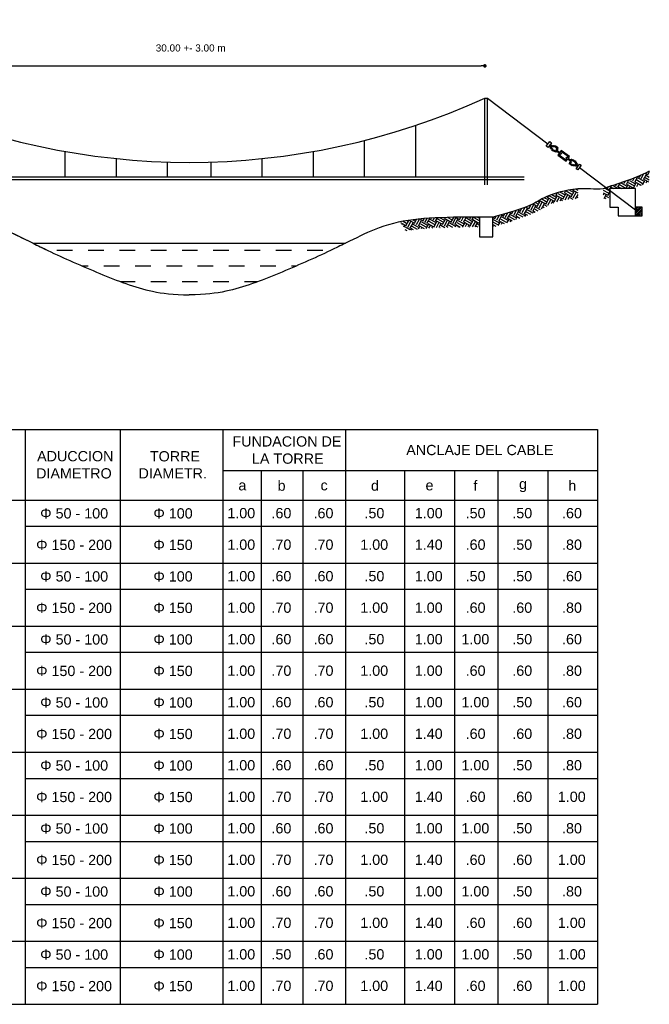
# Model space of a CAD drawing. Header units: metres. Extents: x 2644 to 4131, y 3282 to 4383.
# Tile 27 of 53: x 2968.38 to 2972.8, y 4366.64 to 4373.57. Entities that reach past the tile are written whole.
import ezdxf

# ---------------------------------------------------------------- set-up
doc = ezdxf.new("R2010")
doc.units = ezdxf.units.M
doc.styles.get("Standard").update_dxf_attribs({"font": 'arial.ttf'})
doc.dimstyles.new('gestion', dxfattribs={"dimscale": 0, "dimtxt": 0.025, "dimasz": 0.025, "dimexe": 0.02, "dimexo": 0.07, "dimgap": 0.01, "dimtad": 2, "dimtih": 1, "dimtoh": 1, "dimzin": 0, "dimdsep": 46, "dimtxsty": 'Standard', "dimblk": 'DOT', "dimcen": 0, "dimse1": 1, "dimse2": 1, "dimadec": 0, "dimazin": 0, "dimtm": 1e-09, "dimtfac": 1, "dimtix": 1, "dimtmove": 1, "dimatfit": 0, "dimldrblk": 'DOTSMALL', "dimfxl": 1, "dimtolj": 1, "dimtzin": 0, "dimarcsym": 2})
pattern_1 = [(241, (2250.88188, 3579.9563), (0.0171413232, -0.059778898), [0.043973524, -0.043973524]), (241, (2250.8963, 3579.948306), (0.0171413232, -0.059778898), [0.043973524, -0.043973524]), (241, (2250.910724, 3579.94031), (0.0171413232, -0.059778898), [0.043973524, -0.043973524]), (331, (2250.912867, 3579.93284), (0.059778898, 0.0171413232), [0.043973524, -0.043973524]), (331, (2250.90487, 3579.918416), (0.059778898, 0.0171413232), [0.043973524, -0.043973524]), (331, (2250.896877, 3579.903994), (0.059778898, 0.0171413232), [0.043973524, -0.043973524])]

# ---------------------------------------------------------------- blocks, each defined once
blk = doc.blocks.new('_Dot')
at = {"color": 0, "linetype": 'ByBlock', "lineweight": -2}
blk.add_line((-0.5, 0), (-1, 0), dxfattribs=at)
at = {"color": 0, "linetype": 'ByBlock', "const_width": 0.5}
blk.add_lwpolyline([(-0.25, 0, 1), (0.25, 0, 1)], format="xyb", close=True, dxfattribs=at)
blk = doc.blocks.new('*D416')
at = {"color": 0, "lineweight": -2, "transparency": 16777216}
blk.add_line((2967.5175, 4373.243), (2971.6225, 4373.243), dxfattribs=at)
at = {"layer": 'Defpoints', "color": 0, "transparency": 16777216}
for p in [(2971.6475, 4373.243), (2967.4925, 4372.4629), (2971.6475, 4372.4629)]:
    blk.add_point(p, dxfattribs=at)
at = {"color": 0, "lineweight": -2, "transparency": 16777216, "xscale": 0.025, "yscale": 0.025, "zscale": 0.025, "rotation": 180}
blk.add_blockref('_Dot', (2967.4925, 4373.243), dxfattribs=at)
at = {"color": 0, "lineweight": -2, "transparency": 16777216, "xscale": 0.025, "yscale": 0.025, "zscale": 0.025}
blk.add_blockref('_Dot', (2971.6475, 4373.243), dxfattribs=at)
at = {"color": 0, "transparency": 16777216, "insert": (2969.57, 4373.3685), "char_height": 0.05, "attachment_point": 5}
blk.add_mtext('\\A1; 30.00 +- 3.00 m', dxfattribs=at)
blk = doc.blocks.new('_DotSmall')
at = {"color": 0, "linetype": 'ByBlock', "const_width": 0.5}
blk.add_lwpolyline([(-0.0625, 0, 1), (0.0625, 0, 1)], format="xyb", close=True, dxfattribs=at)

msp = doc.modelspace()

# ---------------------------------------------------------------- hatches: boundary and pattern name
at = {"transparency": 33554687}
h = msp.add_hatch(dxfattribs=at)
h.set_pattern_fill('EARTH', color=256, scale=0.006925, angle=241)
h.set_pattern_definition(pattern_1)
h.paths.add_polyline_path([(2972.5582, 4372.3344), (2972.5588, 4372.3347), (2972.5595, 4372.3349)])
h.paths.add_polyline_path([(2972.5657, 4372.3374), (2972.5663, 4372.3376), (2972.567, 4372.3379)])
h.paths.add_polyline_path([(2972.5682, 4372.3383), (2972.5688, 4372.3386), (2972.5695, 4372.3388)])
h.paths.add_polyline_path([(2972.5632, 4372.3364), (2972.5638, 4372.3366), (2972.5645, 4372.3369)])
h.paths.add_polyline_path([(2972.5707, 4372.3393), (2972.5713, 4372.3395), (2972.572, 4372.3398)])
h.paths.add_polyline_path([(2972.5607, 4372.3354), (2972.5613, 4372.3357), (2972.562, 4372.3359)])
h.paths.add_polyline_path([(2972.6849, 4372.3808), (2972.5259, 4372.3808), (2972.5259, 4372.3211), (2972.5265, 4372.3214), (2972.5252, 4372.3208), (2972.524, 4372.3202), (2972.5227, 4372.3197), (2972.5214, 4372.3191), (2972.5201, 4372.3186), (2972.5188, 4372.318), (2972.5175, 4372.3174), (2972.5162, 4372.3169), (2972.5149, 4372.3163), (2972.5136, 4372.3157), (2972.5123, 4372.3151), (2972.511, 4372.3145), (2972.5097, 4372.314), (2972.5084, 4372.3134), (2972.5071, 4372.3128), (2972.5059, 4372.3123), (2972.5046, 4372.3118), (2972.5034, 4372.3114), (2972.5021, 4372.311), (2972.5009, 4372.3106), (2972.4997, 4372.3103), (2972.4986, 4372.31), (2972.4974, 4372.3097), (2972.4962, 4372.3095), (2972.4951, 4372.3093), (2972.494, 4372.3091), (2972.4928, 4372.309), (2972.4917, 4372.3089), (2972.4906, 4372.3088), (2972.4895, 4372.3087), (2972.4884, 4372.3086), (2972.4874, 4372.3086), (2972.4863, 4372.3085), (2972.4852, 4372.3085), (2972.4842, 4372.3085), (2972.4831, 4372.3084), (2972.482, 4372.3084), (2972.481, 4372.3084), (2972.4799, 4372.3084), (2972.4799, 4372.3084), (2972.4799, 4372.3777), (2972.481, 4372.3781), (2972.4822, 4372.3786), (2972.4833, 4372.379), (2972.4844, 4372.3795), (2972.4856, 4372.3799), (2972.4868, 4372.3804), (2972.4879, 4372.3808), (2972.4891, 4372.3813), (2972.4902, 4372.3817), (2972.4914, 4372.3822), (2972.4925, 4372.3826), (2972.4937, 4372.3831), (2972.4949, 4372.3835), (2972.496, 4372.3839), (2972.4972, 4372.3844), (2972.4984, 4372.3848), (2972.4995, 4372.3853), (2972.5007, 4372.3857), (2972.5019, 4372.3861), (2972.503, 4372.3866), (2972.5042, 4372.387), (2972.5054, 4372.3874), (2972.5066, 4372.3879), (2972.5077, 4372.3883), (2972.5089, 4372.3887), (2972.5101, 4372.3892), (2972.5113, 4372.3896), (2972.5125, 4372.39), (2972.5136, 4372.3904), (2972.5148, 4372.3909), (2972.516, 4372.3913), (2972.5172, 4372.3917), (2972.5184, 4372.3921), (2972.5196, 4372.3926), (2972.5208, 4372.393), (2972.522, 4372.3934), (2972.5232, 4372.3938), (2972.5244, 4372.3943), (2972.5256, 4372.3947), (2972.5267, 4372.3951), (2972.5279, 4372.3955), (2972.5291, 4372.3959), (2972.5303, 4372.3964), (2972.5316, 4372.3968), (2972.5328, 4372.3972), (2972.534, 4372.3976), (2972.5352, 4372.398), (2972.5364, 4372.3984), (2972.5376, 4372.3989), (2972.5388, 4372.3993), (2972.54, 4372.3997), (2972.5412, 4372.4001), (2972.5424, 4372.4005), (2972.5436, 4372.4009), (2972.5449, 4372.4014), (2972.5461, 4372.4018), (2972.5473, 4372.4022), (2972.5485, 4372.4026), (2972.5497, 4372.403), (2972.5509, 4372.4034), (2972.5522, 4372.4038), (2972.5534, 4372.4043), (2972.5546, 4372.4047), (2972.5558, 4372.4051), (2972.5571, 4372.4055), (2972.5583, 4372.4059), (2972.5595, 4372.4063), (2972.5608, 4372.4067), (2972.562, 4372.4072), (2972.5632, 4372.4076), (2972.5644, 4372.408), (2972.5657, 4372.4084), (2972.5669, 4372.4088), (2972.5681, 4372.4092), (2972.5694, 4372.4096), (2972.5706, 4372.41), (2972.5719, 4372.4105), (2972.5731, 4372.4109), (2972.5743, 4372.4113), (2972.5756, 4372.4117), (2972.5768, 4372.4121), (2972.5781, 4372.4125), (2972.5793, 4372.4129), (2972.5806, 4372.4134), (2972.5818, 4372.4138), (2972.5831, 4372.4142), (2972.5843, 4372.4146), (2972.5855, 4372.415), (2972.5868, 4372.4154), (2972.588, 4372.4159), (2972.5893, 4372.4163), (2972.5906, 4372.4167), (2972.5918, 4372.4171), (2972.5931, 4372.4175), (2972.5943, 4372.4179), (2972.5956, 4372.4184), (2972.5968, 4372.4188), (2972.5981, 4372.4192), (2972.5993, 4372.4196), (2972.6006, 4372.42), (2972.6019, 4372.4205), (2972.6031, 4372.4209), (2972.6044, 4372.4213), (2972.6056, 4372.4217), (2972.6069, 4372.4222), (2972.6082, 4372.4226), (2972.6094, 4372.423), (2972.6107, 4372.4234), (2972.612, 4372.4239), (2972.6132, 4372.4243), (2972.6145, 4372.4247), (2972.6158, 4372.4251), (2972.6171, 4372.4256), (2972.6183, 4372.426), (2972.6196, 4372.4264), (2972.6209, 4372.4269), (2972.6221, 4372.4273), (2972.6234, 4372.4277), (2972.6247, 4372.4282), (2972.626, 4372.4286), (2972.6272, 4372.429), (2972.6285, 4372.4295), (2972.6298, 4372.4299), (2972.6311, 4372.4303), (2972.6323, 4372.4308), (2972.6336, 4372.4312), (2972.6349, 4372.4317), (2972.6362, 4372.4321), (2972.6375, 4372.4325), (2972.6388, 4372.433), (2972.64, 4372.4334), (2972.6413, 4372.4339), (2972.6426, 4372.4343), (2972.6439, 4372.4348), (2972.6452, 4372.4352), (2972.6465, 4372.4357), (2972.6477, 4372.4361), (2972.649, 4372.4366), (2972.6503, 4372.437), (2972.6516, 4372.4375), (2972.6529, 4372.4379), (2972.6542, 4372.4384), (2972.6555, 4372.4389), (2972.6568, 4372.4393), (2972.6581, 4372.4398), (2972.6594, 4372.4402), (2972.6606, 4372.4407), (2972.6619, 4372.4412), (2972.6632, 4372.4416), (2972.6645, 4372.4421), (2972.6658, 4372.4426), (2972.6671, 4372.443), (2972.6684, 4372.4435), (2972.6697, 4372.444), (2972.671, 4372.4445), (2972.6723, 4372.4449), (2972.6736, 4372.4454), (2972.6749, 4372.4459), (2972.6762, 4372.4464), (2972.6775, 4372.4469), (2972.6788, 4372.4473), (2972.6801, 4372.4478), (2972.6814, 4372.4483), (2972.6827, 4372.4488), (2972.684, 4372.4493), (2972.6853, 4372.4498), (2972.6866, 4372.4503), (2972.6879, 4372.4508), (2972.6892, 4372.4513), (2972.6905, 4372.4518), (2972.6918, 4372.4523), (2972.6931, 4372.4528), (2972.6944, 4372.4533), (2972.6957, 4372.4538), (2972.697, 4372.4543), (2972.6983, 4372.4548), (2972.6996, 4372.4553), (2972.701, 4372.4558), (2972.7023, 4372.4563), (2972.7036, 4372.4569), (2972.7049, 4372.4574), (2972.7062, 4372.4579), (2972.7075, 4372.4584), (2972.7088, 4372.4589), (2972.7101, 4372.4595), (2972.7114, 4372.46), (2972.7127, 4372.4605), (2972.714, 4372.4611), (2972.7154, 4372.4616), (2972.7167, 4372.4621), (2972.718, 4372.4627), (2972.7193, 4372.4632), (2972.7206, 4372.4638), (2972.7219, 4372.4643), (2972.7232, 4372.4648), (2972.7245, 4372.4654), (2972.7258, 4372.4659), (2972.7272, 4372.4665), (2972.7285, 4372.4671), (2972.7298, 4372.4676), (2972.7311, 4372.4682), (2972.7324, 4372.4687), (2972.7337, 4372.4693), (2972.735, 4372.4699), (2972.7364, 4372.4704), (2972.7377, 4372.471), (2972.739, 4372.4716), (2972.7403, 4372.4722), (2972.7416, 4372.4727), (2972.7429, 4372.4733), (2972.7442, 4372.4739), (2972.7456, 4372.4745), (2972.7469, 4372.4751), (2972.7482, 4372.4757), (2972.7495, 4372.4762), (2972.7508, 4372.4768), (2972.7521, 4372.4774), (2972.7535, 4372.478), (2972.7548, 4372.4786), (2972.7561, 4372.4793), (2972.7574, 4372.4799), (2972.7587, 4372.4805), (2972.76, 4372.4811), (2972.7614, 4372.4817), (2972.7627, 4372.4823), (2972.764, 4372.4829), (2972.7653, 4372.4836), (2972.7666, 4372.4842), (2972.7679, 4372.4848), (2972.7693, 4372.4855), (2972.7706, 4372.4861), (2972.7719, 4372.4867), (2972.7732, 4372.4874), (2972.7745, 4372.488), (2972.7758, 4372.4887), (2972.7772, 4372.4893), (2972.7785, 4372.49), (2972.7798, 4372.4906), (2972.7811, 4372.4913), (2972.7824, 4372.4919), (2972.7838, 4372.4926), (2972.7851, 4372.4933), (2972.7864, 4372.4939), (2972.7877, 4372.4946), (2972.789, 4372.4953), (2972.7903, 4372.4959), (2972.7917, 4372.4966), (2972.793, 4372.4973), (2972.7943, 4372.498), (2972.7956, 4372.4987), (2972.7969, 4372.4994), (2972.7982, 4372.5001), (2972.7996, 4372.5008), (2972.8009, 4372.5015), (2972.8022, 4372.5022), (2972.8035, 4372.5029), (2972.8031, 4372.4294), (2972.8017, 4372.4288), (2972.8003, 4372.4281), (2972.7989, 4372.4275), (2972.7975, 4372.4268), (2972.7961, 4372.4262), (2972.7947, 4372.4255), (2972.7933, 4372.4249), (2972.792, 4372.4242), (2972.7906, 4372.4236), (2972.7892, 4372.423), (2972.7878, 4372.4223), (2972.7864, 4372.4217), (2972.7851, 4372.4211), (2972.7837, 4372.4205), (2972.7823, 4372.4198), (2972.7809, 4372.4192), (2972.7796, 4372.4186), (2972.7782, 4372.418), (2972.7769, 4372.4174), (2972.7755, 4372.4168), (2972.7741, 4372.4162), (2972.7728, 4372.4156), (2972.7714, 4372.415), (2972.7701, 4372.4144), (2972.7687, 4372.4139), (2972.7674, 4372.4133), (2972.766, 4372.4127), (2972.7647, 4372.4121), (2972.7633, 4372.4115), (2972.762, 4372.411), (2972.7607, 4372.4104), (2972.7593, 4372.4098), (2972.758, 4372.4093), (2972.7567, 4372.4087), (2972.7553, 4372.4081), (2972.754, 4372.4076), (2972.7527, 4372.407), (2972.7514, 4372.4065), (2972.75, 4372.4059), (2972.7487, 4372.4054), (2972.7474, 4372.4049), (2972.7461, 4372.4043), (2972.7448, 4372.4038), (2972.7434, 4372.4032), (2972.7421, 4372.4027), (2972.7408, 4372.4022), (2972.7395, 4372.4016), (2972.7382, 4372.4011), (2972.7369, 4372.4006), (2972.7356, 4372.4001), (2972.7343, 4372.3995), (2972.733, 4372.399), (2972.7317, 4372.3985), (2972.7304, 4372.398), (2972.7291, 4372.3975), (2972.7278, 4372.397), (2972.7265, 4372.3965), (2972.7252, 4372.396), (2972.7239, 4372.3955), (2972.7226, 4372.395), (2972.7214, 4372.3945), (2972.7201, 4372.394), (2972.7188, 4372.3935), (2972.7175, 4372.393), (2972.7162, 4372.3925), (2972.7149, 4372.392), (2972.7137, 4372.3915), (2972.7124, 4372.391), (2972.7111, 4372.3905), (2972.7098, 4372.39), (2972.7086, 4372.3895), (2972.7073, 4372.3891), (2972.706, 4372.3886), (2972.7047, 4372.3881), (2972.7035, 4372.3876), (2972.7022, 4372.3872), (2972.7009, 4372.3867), (2972.6997, 4372.3862), (2972.6984, 4372.3857), (2972.6971, 4372.3853), (2972.6959, 4372.3848), (2972.6946, 4372.3843), (2972.6934, 4372.3839), (2972.6921, 4372.3834), (2972.6908, 4372.3829), (2972.6896, 4372.3825), (2972.6883, 4372.382), (2972.6871, 4372.3815), (2972.6858, 4372.3811)])
h = msp.add_hatch(dxfattribs=at)
h.set_pattern_fill('EARTH', color=256, scale=0.006925, angle=241)
h.set_pattern_definition(pattern_1)
edge = h.paths.add_edge_path()
edge.add_spline(control_points=[(2971.704, 4372.1801), (2971.8705, 4372.2242), (2972.018, 4372.2747), (2972.1068, 4372.3547), (2972.3002, 4372.3774)], knot_values=[0.391055, 0.391055, 0.391055, 0.391055, 0.816754, 1.425699, 1.425699, 1.425699, 1.425699], degree=3, periodic=0)
edge.add_line((2972.3002, 4372.3774), (2972.3002, 4372.3082))
edge.add_spline(control_points=[(2972.3002, 4372.3082), (2972.2367, 4372.308), (2972.1789, 4372.292), (2972.0954, 4372.2729), (2972.0355, 4372.2252), (2971.9154, 4372.1811), (2971.8334, 4372.1476), (2971.7179, 4372.1131)], knot_values=[0.391202, 0.391202, 0.391202, 0.391202, 0.592546, 0.592546, 0.995527, 0.995527, 1.425699, 1.425699, 1.425699, 1.425699], degree=3, periodic=0)
edge.add_line((2971.704, 4372.1087), (2971.704, 4372.1801))
at = {"transparency": 33554531}
h = msp.add_hatch(dxfattribs=at)
h.set_pattern_fill('ANSI31', color=256, scale=0.002868)
h.set_pattern_definition([(45, (36.015339, 1089.358264), (-0.006438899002, 0.006438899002), [])])
h.paths.add_polyline_path([(2972.7528, 4372.2499), (2972.7056, 4372.2499), (2972.7056, 4372.1879), (2972.7528, 4372.1879)])
at = {"transparency": 33554687}
h = msp.add_hatch(dxfattribs=at)
h.set_pattern_fill('EARTH', color=256, scale=0.006925, angle=241)
h.set_pattern_definition([(241, (2250.881152, 3579.761337), (0.0171413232, -0.059778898), [0.043973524, -0.043973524]), (241, (2250.895575, 3579.753342), (0.0171413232, -0.059778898), [0.043973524, -0.043973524]), (241, (2250.909997, 3579.74535), (0.0171413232, -0.059778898), [0.043973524, -0.043973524]), (331, (2250.91214, 3579.737876), (0.059778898, 0.0171413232), [0.043973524, -0.043973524]), (331, (2250.904145, 3579.723453), (0.059778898, 0.0171413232), [0.043973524, -0.043973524]), (331, (2250.89615, 3579.70903), (0.059778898, 0.0171413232), [0.043973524, -0.043973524])])
edge = h.paths.add_edge_path()
edge.add_spline(control_points=[(2971.0513, 4372.146), (2971.0811, 4372.1522), (2971.2042, 4372.1721), (2971.3867, 4372.1782), (2971.5623, 4372.1798), (2971.6094, 4372.1801)], knot_values=[1.649805, 1.649805, 1.649805, 1.649805, 1.976795, 2.976795, 3.32699, 3.32699, 3.32699, 3.32699], degree=3, periodic=0)
edge.add_line((2971.6094, 4372.1801), (2971.6094, 4372.1108))
edge.add_spline(control_points=[(2971.6094, 4372.1108), (2971.5389, 4372.1104), (2971.4727, 4372.1098), (2971.3492, 4372.107), (2971.292, 4372.1048), (2971.1867, 4372.0971), (2971.1388, 4372.0916), (2971.093, 4372.0835), (2971.0923, 4372.0834), (2971.0915, 4372.0832)], knot_values=[1.650847, 1.650847, 1.650847, 1.650847, 2.174145, 2.174145, 2.698486, 2.698486, 3.216199, 3.216199, 3.22529, 3.22529, 3.22529, 3.22529], degree=3, periodic=0)
edge.add_line((2971.0915, 4372.0832), (2971.0513, 4372.146))
h = msp.add_hatch()
h.set_pattern_fill('DASH', color=256, scale=0.034625, angle=180)
h.set_pattern_definition([(180, (2250.88115, 3579.76134), (-0.10993381, -0.10993381), [0.10993381, -0.10993381])])
edge = h.paths.add_edge_path()
edge.add_spline(control_points=[(2969.5693, 4371.6325), (2969.684, 4371.635), (2969.8884, 4371.6583), (2970.1949, 4371.7801), (2970.4903, 4371.9078), (2970.6338, 4371.9793), (2970.667, 4371.9959)], knot_values=[4.68403, 4.68403, 4.68403, 4.68403, 5.234078, 6.234078, 7.234078, 7.550048, 7.550048, 7.550048, 7.550048], degree=3, periodic=0)
edge.add_line((2970.667, 4371.9959), (2968.4716, 4371.9959))
edge.add_spline(control_points=[(2968.4716, 4371.9959), (2968.5048, 4371.9793), (2968.6482, 4371.9078), (2968.9436, 4371.7801), (2969.2501, 4371.6583), (2969.4545, 4371.635), (2969.5693, 4371.6325)], knot_values=[4.68403, 4.68403, 4.68403, 4.68403, 5, 6, 7, 7.550048, 7.550048, 7.550048, 7.550048], degree=3, periodic=0)

# ---------------------------------------------------------------- linework, layer by layer
for p, q in [((2971.6475, 4372.407), (2971.6475, 4373.0164)), ((2971.6475, 4373.0164), (2971.6659, 4373.0164)), ((2971.6659, 4372.407), (2971.6659, 4373.0164)), ((2971.6659, 4373.0164), (2972.0911, 4372.695)), ((2971.1627, 4372.4629), (2971.1627, 4372.8249)), ((2970.8026, 4372.4629), (2970.8026, 4372.7188)), ((2972.0791, 4372.6786), (2972.1032, 4372.7113)), ((2972.0914, 4372.6696), (2972.0791, 4372.6786)), ((2972.1155, 4372.7022), (2972.0914, 4372.6696)), ((2972.1032, 4372.7113), (2972.1155, 4372.7022)), ((2968.6975, 4372.4629), (2968.6975, 4372.6412)), ((2969.0576, 4372.4629), (2969.0576, 4372.5908)), ((2970.0824, 4372.4629), (2970.0824, 4372.5908)), ((2970.4425, 4372.4629), (2970.4425, 4372.6412)), ((2972.1508, 4372.645), (2972.1713, 4372.6303)), ((2972.157, 4372.6473), (2972.1746, 4372.6348)), ((2972.177, 4372.6263), (2972.1834, 4372.6217)), ((2972.1803, 4372.6307), (2972.1867, 4372.6262)), ((2972.2238, 4372.5915), (2972.2174, 4372.5961)), ((2972.227, 4372.596), (2972.2206, 4372.6005)), ((2972.247, 4372.575), (2972.2294, 4372.5875)), ((2972.2532, 4372.5773), (2972.2327, 4372.592)), ((2969.4177, 4372.4629), (2969.4177, 4372.5668)), ((2969.7224, 4372.4629), (2969.7224, 4372.5668)), ((2972.2885, 4372.5201), (2972.3126, 4372.5527)), ((2972.3008, 4372.511), (2972.2885, 4372.5201)), ((2972.3249, 4372.5436), (2972.3008, 4372.511)), ((2972.3126, 4372.5527), (2972.3249, 4372.5436)), ((2972.3129, 4372.5273), (2972.7056, 4372.2304)), ((2967.2155, 4372.4629), (2971.9245, 4372.4629)), ((2967.2155, 4372.4445), (2971.9245, 4372.4445)), ((2968.4716, 4371.9959), (2970.667, 4371.9959))]:
    msp.add_line(p, q)
at = {"color": 7, "lineweight": 0}
msp.add_line((2970.667, 4371.9959), (2968.4716, 4371.9959), dxfattribs=at)
at = {"color": 0}
for p, q in [((2967.7382, 4370.686), (2972.4389, 4370.686)), ((2968.415, 4370.686), (2968.415, 4366.6443)), ((2969.0838, 4370.686), (2969.0838, 4366.6443)), ((2969.8054, 4370.686), (2969.8054, 4366.6443)), ((2970.6669, 4370.686), (2970.6669, 4366.6443)), ((2972.4389, 4370.686), (2972.4389, 4370.3972)), ((2969.8054, 4370.3972), (2972.4389, 4370.3972)), ((2970.0758, 4370.3972), (2970.0758, 4366.6443)), ((2970.3677, 4370.3972), (2970.3677, 4366.6443)), ((2971.0837, 4370.3972), (2971.0837, 4366.6443)), ((2971.4333, 4370.3972), (2971.4333, 4366.6443)), ((2971.7397, 4370.3972), (2971.7397, 4366.6443)), ((2972.0893, 4370.3972), (2972.0893, 4366.6443)), ((2972.4389, 4370.3972), (2972.4389, 4366.6443)), ((2967.7382, 4370.1898), (2972.4389, 4370.1898)), ((2968.415, 4370.006), (2972.4389, 4370.006)), ((2967.7382, 4369.7466), (2972.4389, 4369.7466)), ((2968.415, 4369.5628), (2972.4389, 4369.5628)), ((2967.7382, 4369.3034), (2972.4389, 4369.3034)), ((2968.415, 4369.1196), (2972.4389, 4369.1196)), ((2967.7382, 4368.8603), (2972.4389, 4368.8603)), ((2968.415, 4368.6764), (2972.4389, 4368.6764)), ((2967.7382, 4368.4171), (2972.4389, 4368.4171)), ((2968.415, 4368.2332), (2972.4389, 4368.2332)), ((2967.7382, 4367.9739), (2972.4389, 4367.9739)), ((2968.415, 4367.79), (2972.4389, 4367.79)), ((2967.7382, 4367.5307), (2972.4389, 4367.5307)), ((2968.415, 4367.3468), (2972.4389, 4367.3468)), ((2967.7382, 4367.0875), (2972.4389, 4367.0875)), ((2968.415, 4366.9036), (2972.4389, 4366.9036)), ((2967.7382, 4366.6443), (2968.415, 4366.6443)), ((2968.415, 4366.6443), (2972.4389, 4366.6443))]:
    msp.add_line(p, q, dxfattribs=at)
for points in [[(2972.1713, 4372.6303), (2972.1609, 4372.6162), (2972.219, 4372.5734), (2972.2294, 4372.5875)], [(2972.177, 4372.6263), (2972.1706, 4372.6177), (2972.2175, 4372.5831), (2972.2238, 4372.5915)], [(2972.2327, 4372.592), (2972.2431, 4372.6061), (2972.185, 4372.6489), (2972.1746, 4372.6348)], [(2972.227, 4372.596), (2972.2334, 4372.6046), (2972.1865, 4372.6392), (2972.1803, 4372.6307)], [(2972.1867, 4372.6262), (2972.1834, 4372.6217)], [(2972.2174, 4372.5961), (2972.2206, 4372.6005)], [(2972.7056, 4372.2499), (2972.7056, 4372.3808), (2972.5259, 4372.3808), (2972.5259, 4372.2499), (2972.5858, 4372.2499)], [(2972.5858, 4372.2499), (2972.5858, 4372.1879), (2972.7056, 4372.1879), (2972.7056, 4372.3808), (2972.5858, 4372.3808)]]:
    msp.add_lwpolyline(points)
for points in [[(2972.7528, 4372.2499), (2972.7056, 4372.2499), (2972.7056, 4372.1879), (2972.7528, 4372.1879)], [(2971.704, 4372.1801), (2971.6094, 4372.1801), (2971.6094, 4372.0406), (2971.704, 4372.0406)]]:
    msp.add_lwpolyline(points, close=True)
for centre in [(2972.1072, 4372.6834), (2972.1131, 4372.6663), (2972.1159, 4372.6807), (2972.1182, 4372.6588), (2972.1229, 4372.6511), (2972.1229, 4372.6511), (2972.1229, 4372.6511), (2972.1229, 4372.6511), (2972.1245, 4372.6781), (2972.1335, 4372.6778), (2972.1335, 4372.6778), (2972.1335, 4372.6778), (2972.1426, 4372.6771), (2972.1426, 4372.6771), (2972.1426, 4372.6771), (2972.1426, 4372.6771), (2972.15, 4372.672), (2972.15, 4372.672), (2972.15, 4372.672), (2972.1552, 4372.6578), (2972.1552, 4372.6578), (2972.1552, 4372.6578), (2972.1573, 4372.6666), (2972.1573, 4372.6666), (2972.1573, 4372.6666), (2972.1573, 4372.6666), (2972.131, 4372.6471), (2972.131, 4372.6471), (2972.131, 4372.6471), (2972.131, 4372.6471), (2972.1392, 4372.643), (2972.2467, 4372.5557), (2972.2467, 4372.5557), (2972.2467, 4372.5557), (2972.2467, 4372.5557), (2972.2488, 4372.5644), (2972.2488, 4372.5644), (2972.2488, 4372.5644), (2972.254, 4372.5502), (2972.254, 4372.5502), (2972.254, 4372.5502), (2972.2615, 4372.5452), (2972.2615, 4372.5452), (2972.2615, 4372.5452), (2972.2615, 4372.5452), (2972.2648, 4372.5792), (2972.2705, 4372.5444), (2972.2705, 4372.5444), (2972.2705, 4372.5444), (2972.273, 4372.5752), (2972.2795, 4372.5441), (2972.2811, 4372.5712), (2972.2811, 4372.5712), (2972.2811, 4372.5712), (2972.2811, 4372.5712), (2972.2858, 4372.5634), (2972.2882, 4372.5415), (2972.2909, 4372.556), (2972.2968, 4372.5389)]:
    msp.add_circle(centre, 0.00453)
for centre, radius, start, end in [((2969.57, 4377.5656), 5.001, 245.45479, 294.54521), ((2972.1102, 4372.6748), 0.00453, 71.11842, 20.99176), ((2972.1481, 4372.6413), 0.00453, 66.14043, 53.38791), ((2972.1526, 4372.6491), 0.00453, 246.14043, 233.38791), ((2972.2514, 4372.5731), 0.00453, 66.14043, 53.38791), ((2972.2514, 4372.5731), 0.00453, 66.14043, 53.38791), ((2972.2514, 4372.5731), 0.00453, 66.14043, 53.38791), ((2972.2514, 4372.5731), 0.00453, 66.14043, 53.38791), ((2972.2559, 4372.5809), 0.00453, 246.14043, 233.38791), ((2972.2939, 4372.5474), 0.00453, 251.11842, 200.99176)]:
    msp.add_arc(centre, radius, start, end)
msp.add_open_spline([(2972.8035, 4372.5029), (2972.6912, 4372.4423), (2972.5775, 4372.4165), (2972.4799, 4372.3777)], degree=3)
for points, knots in [([(2972.3002, 4372.3774), (2972.1068, 4372.3547), (2972.018, 4372.2747), (2971.8705, 4372.2242), (2971.704, 4372.1801)], [0.391055, 0.391055, 0.391055, 0.391055, 1, 1.425699, 1.425699, 1.425699, 1.425699]), ([(2972.3002, 4372.3774), (2972.1068, 4372.3547), (2972.018, 4372.2747), (2971.8705, 4372.2242), (2971.704, 4372.1801)], [0.391055, 0.391055, 0.391055, 0.391055, 1, 1.425699, 1.425699, 1.425699, 1.425699]), ([(2972.4799, 4372.3777), (2972.4197, 4372.375), (2972.3582, 4372.3791), (2972.3002, 4372.3774)], [0, 0, 0, 0, 0.3131945, 0.3131945, 0.3131945, 0.3131945]), ([(2967.5299, 4372.1801), (2967.5777, 4372.1798), (2967.7533, 4372.1782), (2968.0091, 4372.1697), (2968.263, 4372.1072), (2968.561, 4371.9455), (2968.9436, 4371.7801), (2969.2501, 4371.6583), (2969.4545, 4371.635), (2969.5693, 4371.6325)], [1.649805, 1.649805, 1.649805, 1.649805, 2, 3, 4, 5, 6, 7, 7.550048, 7.550048, 7.550048, 7.550048]), ([(2967.5299, 4372.1801), (2967.5777, 4372.1798), (2967.7533, 4372.1782), (2968.0091, 4372.1697), (2968.2362, 4372.1138), (2968.3996, 4372.0318), (2968.4716, 4371.9959)], [1.649805, 1.649805, 1.649805, 1.649805, 2, 3, 4, 4.68403, 4.68403, 4.68403, 4.68403]), ([(2971.6101, 4372.1801), (2971.5623, 4372.1798), (2971.3867, 4372.1782), (2971.1309, 4372.1697), (2970.9038, 4372.1138), (2970.7404, 4372.0318), (2970.6684, 4371.9959)], [1.649805, 1.649805, 1.649805, 1.649805, 2, 3, 4, 4.68403, 4.68403, 4.68403, 4.68403]), ([(2968.4716, 4371.9959), (2968.5048, 4371.9793), (2968.6482, 4371.9078), (2968.9436, 4371.7801), (2969.2501, 4371.6583), (2969.4545, 4371.635), (2969.5693, 4371.6325)], [4.68403, 4.68403, 4.68403, 4.68403, 5, 6, 7, 7.550048, 7.550048, 7.550048, 7.550048]), ([(2970.667, 4371.9959), (2970.6338, 4371.9793), (2970.4903, 4371.9078), (2970.1949, 4371.7801), (2969.8884, 4371.6583), (2969.684, 4371.635), (2969.5693, 4371.6325)], [4.68403, 4.68403, 4.68403, 4.68403, 5, 6, 7, 7.550048, 7.550048, 7.550048, 7.550048])]:
    msp.add_open_spline(points, degree=3, knots=knots)

# ---------------------------------------------------------------- texts
for s, height, p in [('FUNDACION DE', 0.072066, (2969.8732, 4370.5662)), ('ANCLAJE DEL CABLE', 0.072066, (2971.0949, 4370.5058)), ('ADUCCION', 0.07207, (2968.4999, 4370.4625)), ('TORRE', 0.07207, (2969.2926, 4370.4618)), ('LA TORRE', 0.07207, (2970.0102, 4370.4453)), ('DIAMETRO', 0.07207, (2968.493, 4370.3416)), ('DIAMETR.', 0.07207, (2969.2129, 4370.3417)), ('a', 0.0721, (2969.915, 4370.258)), ('b', 0.0721, (2970.1903, 4370.2554)), ('c', 0.0721, (2970.4926, 4370.258)), ('d', 0.0721, (2970.847, 4370.2556)), ('e', 0.0721, (2971.2304, 4370.258)), ('f', 0.0721, (2971.5676, 4370.2549)), ('g', 0.0721, (2971.8879, 4370.2676)), ('h', 0.0721, (2972.2341, 4370.2551)), ('Φ 50 - 100', 0.07207, (2968.5216, 4370.0603)), ('Φ 100', 0.07207, (2969.3174, 4370.0603)), ('1.00', 0.07207, (2969.8371, 4370.062)), ('.60', 0.07207, (2970.1476, 4370.062)), ('.60', 0.07207, (2970.4432, 4370.062)), ('.50', 0.07207, (2970.8012, 4370.062)), ('1.00', 0.07207, (2971.155, 4370.062)), ('.50', 0.07207, (2971.5124, 4370.062)), ('.50', 0.07207, (2971.8404, 4370.062)), ('.60', 0.07207, (2972.19, 4370.062)), ('Φ 150 - 200', 0.072066, (2968.4929, 4369.8387)), ('Φ 150', 0.07207, (2969.3174, 4369.8387)), ('1.00', 0.07207, (2969.8371, 4369.8404)), ('.70', 0.07207, (2970.1476, 4369.8404)), ('.70', 0.07207, (2970.4432, 4369.8404)), ('1.00', 0.07207, (2970.7718, 4369.8404)), ('1.40', 0.07207, (2971.155, 4369.8404)), ('.60', 0.07207, (2971.5124, 4369.8404)), ('.50', 0.07207, (2971.8404, 4369.8404)), ('.80', 0.07207, (2972.19, 4369.8404)), ('Φ 50 - 100', 0.07207, (2968.5216, 4369.6172)), ('Φ 100', 0.07207, (2969.3174, 4369.6172)), ('1.00', 0.07207, (2969.8371, 4369.6188)), ('.60', 0.07207, (2970.1476, 4369.6188)), ('.60', 0.07207, (2970.4432, 4369.6188)), ('.50', 0.07207, (2970.8012, 4369.6188)), ('1.00', 0.07207, (2971.155, 4369.6188)), ('.50', 0.07207, (2971.5124, 4369.6188)), ('.50', 0.07207, (2971.8404, 4369.6188)), ('.60', 0.07207, (2972.19, 4369.6188)), ('1.00', 0.07207, (2969.8371, 4369.3972)), ('.70', 0.07207, (2970.1476, 4369.3972)), ('.70', 0.07207, (2970.4432, 4369.3972)), ('1.00', 0.07207, (2970.7718, 4369.3972)), ('1.00', 0.07207, (2971.155, 4369.3972)), ('.60', 0.07207, (2971.5124, 4369.3972)), ('.60', 0.07207, (2971.8404, 4369.3972)), ('.80', 0.07207, (2972.19, 4369.3972)), ('Φ 150 - 200', 0.072066, (2968.4929, 4369.3956)), ('Φ 150', 0.07207, (2969.3174, 4369.3956)), ('Φ 50 - 100', 0.07207, (2968.5216, 4369.174)), ('Φ 100', 0.07207, (2969.3174, 4369.174)), ('1.00', 0.07207, (2969.8371, 4369.1757)), ('.60', 0.07207, (2970.1476, 4369.1757)), ('.60', 0.07207, (2970.4432, 4369.1757)), ('.50', 0.07207, (2970.8012, 4369.1757)), ('1.00', 0.07207, (2971.155, 4369.1757)), ('1.00', 0.07207, (2971.483, 4369.1757)), ('.50', 0.07207, (2971.8404, 4369.1757)), ('.60', 0.07207, (2972.19, 4369.1757)), ('Φ 150 - 200', 0.072066, (2968.4929, 4368.9524)), ('Φ 150', 0.07207, (2969.3174, 4368.9524)), ('1.00', 0.07207, (2969.8371, 4368.9541)), ('.70', 0.07207, (2970.1476, 4368.9541)), ('.70', 0.07207, (2970.4432, 4368.9541)), ('1.00', 0.07207, (2970.7718, 4368.9541)), ('1.00', 0.07207, (2971.155, 4368.9541)), ('.60', 0.07207, (2971.5124, 4368.9541)), ('.60', 0.07207, (2971.8404, 4368.9541)), ('.80', 0.07207, (2972.19, 4368.9541)), ('Φ 50 - 100', 0.07207, (2968.5216, 4368.7308)), ('Φ 100', 0.07207, (2969.3174, 4368.7308)), ('1.00', 0.07207, (2969.8371, 4368.7325)), ('.60', 0.07207, (2970.1476, 4368.7325)), ('.60', 0.07207, (2970.4432, 4368.7325)), ('.50', 0.07207, (2970.8012, 4368.7325)), ('1.00', 0.07207, (2971.155, 4368.7325)), ('1.00', 0.07207, (2971.483, 4368.7325)), ('.50', 0.07207, (2971.8404, 4368.7325)), ('.60', 0.07207, (2972.19, 4368.7325)), ('Φ 150 - 200', 0.072066, (2968.4929, 4368.5092)), ('Φ 150', 0.07207, (2969.3174, 4368.5092)), ('1.00', 0.07207, (2969.8371, 4368.5109)), ('.70', 0.07207, (2970.1476, 4368.5109)), ('.70', 0.07207, (2970.4432, 4368.5109)), ('1.00', 0.07207, (2970.7718, 4368.5109)), ('1.40', 0.07207, (2971.155, 4368.5109)), ('.60', 0.07207, (2971.5124, 4368.5109)), ('.60', 0.07207, (2971.8404, 4368.5109)), ('.80', 0.07207, (2972.19, 4368.5109)), ('1.00', 0.07207, (2969.8371, 4368.2893)), ('.60', 0.07207, (2970.1476, 4368.2893)), ('.60', 0.07207, (2970.4432, 4368.2893)), ('.50', 0.07207, (2970.8012, 4368.2893)), ('1.00', 0.07207, (2971.155, 4368.2893)), ('1.00', 0.07207, (2971.483, 4368.2893)), ('.50', 0.07207, (2971.8404, 4368.2893)), ('.80', 0.07207, (2972.19, 4368.2893)), ('Φ 50 - 100', 0.07207, (2968.5216, 4368.2876)), ('Φ 100', 0.07207, (2969.3174, 4368.2876)), ('Φ 150 - 200', 0.072066, (2968.4929, 4368.066)), ('Φ 150', 0.07207, (2969.3174, 4368.066)), ('1.00', 0.07207, (2969.8371, 4368.0677)), ('.70', 0.07207, (2970.1476, 4368.0677)), ('.70', 0.07207, (2970.4432, 4368.0677)), ('1.00', 0.07207, (2970.7718, 4368.0677)), ('1.40', 0.07207, (2971.155, 4368.0677)), ('.60', 0.07207, (2971.5124, 4368.0677)), ('.60', 0.07207, (2971.8404, 4368.0677)), ('1.00', 0.07207, (2972.1606, 4368.0677)), ('Φ 50 - 100', 0.07207, (2968.5216, 4367.8444)), ('Φ 100', 0.07207, (2969.3174, 4367.8444)), ('1.00', 0.07207, (2969.8371, 4367.8461)), ('.60', 0.07207, (2970.1476, 4367.8461)), ('.60', 0.07207, (2970.4432, 4367.8461)), ('.50', 0.07207, (2970.8012, 4367.8461)), ('1.00', 0.07207, (2971.155, 4367.8461)), ('1.00', 0.07207, (2971.483, 4367.8461)), ('.50', 0.07207, (2971.8404, 4367.8461)), ('.80', 0.07207, (2972.19, 4367.8461)), ('Φ 150 - 200', 0.072066, (2968.4929, 4367.6228)), ('Φ 150', 0.07207, (2969.3174, 4367.6228)), ('1.00', 0.07207, (2969.8371, 4367.6245)), ('.70', 0.07207, (2970.1476, 4367.6245)), ('.70', 0.07207, (2970.4432, 4367.6245)), ('1.00', 0.07207, (2970.7718, 4367.6245)), ('1.40', 0.07207, (2971.155, 4367.6245)), ('.60', 0.07207, (2971.5124, 4367.6245)), ('.60', 0.07207, (2971.8404, 4367.6245)), ('1.00', 0.07207, (2972.1606, 4367.6245)), ('Φ 50 - 100', 0.07207, (2968.5216, 4367.4012)), ('Φ 100', 0.07207, (2969.3174, 4367.4012)), ('1.00', 0.07207, (2969.8371, 4367.4029)), ('.60', 0.07207, (2970.1476, 4367.4029)), ('.60', 0.07207, (2970.4432, 4367.4029)), ('.50', 0.07207, (2970.8012, 4367.4029)), ('1.00', 0.07207, (2971.155, 4367.4029)), ('1.00', 0.07207, (2971.483, 4367.4029)), ('.50', 0.07207, (2971.8404, 4367.4029)), ('.80', 0.07207, (2972.19, 4367.4029)), ('Φ 150 - 200', 0.072066, (2968.4929, 4367.1796)), ('Φ 150', 0.07207, (2969.3174, 4367.1796)), ('1.00', 0.07207, (2969.8371, 4367.1813)), ('.70', 0.07207, (2970.1476, 4367.1813)), ('.70', 0.07207, (2970.4432, 4367.1813)), ('1.00', 0.07207, (2970.7718, 4367.1813)), ('1.40', 0.07207, (2971.155, 4367.1813)), ('.60', 0.07207, (2971.5124, 4367.1813)), ('.60', 0.07207, (2971.8404, 4367.1813)), ('1.00', 0.07207, (2972.1606, 4367.1813)), ('Φ 50 - 100', 0.07207, (2968.5216, 4366.958)), ('Φ 100', 0.07207, (2969.3174, 4366.958)), ('1.00', 0.07207, (2969.8371, 4366.9597)), ('.50', 0.07207, (2970.1476, 4366.9597)), ('.60', 0.07207, (2970.4432, 4366.9597)), ('.50', 0.07207, (2970.8012, 4366.9597)), ('1.00', 0.07207, (2971.155, 4366.9597)), ('1.00', 0.07207, (2971.483, 4366.9597)), ('.50', 0.07207, (2971.8404, 4366.9597)), ('1.00', 0.07207, (2972.1606, 4366.9597)), ('Φ 150 - 200', 0.072066, (2968.4929, 4366.7364)), ('Φ 150', 0.07207, (2969.3174, 4366.7364)), ('1.00', 0.07207, (2969.8371, 4366.7381)), ('.70', 0.07207, (2970.1476, 4366.7381)), ('.70', 0.07207, (2970.4432, 4366.7381)), ('1.00', 0.07207, (2970.7718, 4366.7381)), ('1.40', 0.07207, (2971.155, 4366.7381)), ('.60', 0.07207, (2971.5124, 4366.7381)), ('.60', 0.07207, (2971.8404, 4366.7381)), ('1.00', 0.07207, (2972.1606, 4366.7381))]:
    msp.add_text(s, height=height, dxfattribs=at).set_placement(p)

# ---------------------------------------------------------------- dimensions: what is measured, and where the dimension line sits
dim = msp.add_linear_dim(base=(2971.6475, 4373.243), p1=(2967.4925, 4372.4629), p2=(2971.6475, 4372.4629), text=' 30.00 +- 3.00 m', dimstyle='gestion', override={"dimscale": 1, "dimtxt": 0.05, "dimgap": 0.1})
dim.commit()
dim.dimension.update_dxf_attribs({"geometry": '*D416', "text_midpoint": (2969.57, 4373.3685)})

doc.saveas('drawing.dxf')
